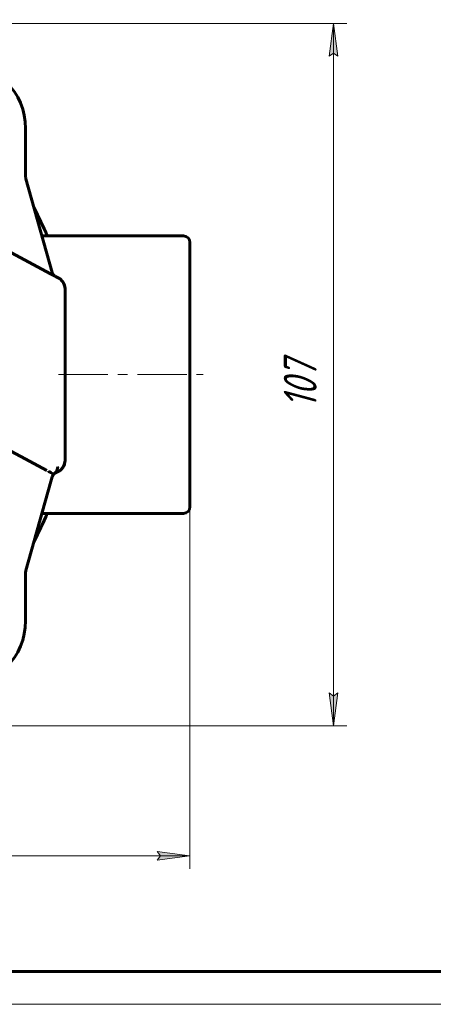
# Model space of a CAD drawing. Header units: millimetres. Extents: x 0 to 594, y 0 to 420.
# Tile 8 of 14: x 234 to 297, y 0 to 150. Entities that reach past the tile are written whole.
import ezdxf

# ---------------------------------------------------------------- set-up
doc = ezdxf.new("R2010")
doc.units = ezdxf.units.MM
for name, pattern in [('K5LT_AXLED', [12, 7.5, -1.5, 1.5, -1.5]), ('K5LT_BASIC', [0]), ('K5LT_THIN', [0])]:
    doc.linetypes.add(name, pattern=pattern)
doc.layers.add('Системный слой', color=7, linetype='Continuous')
doc.layers.add('Системный слой (1)', color=251, linetype='Continuous', true_color=0x6c6c6c)
doc.styles.add('KDIMTEXTSTYLE', font='GOST_AU.SHX', dxfattribs={"width": 0.96, "oblique": 15, "height": 5})
doc.styles.add('KTEXTSTYLE', font='GOST_AU.SHX', dxfattribs={"width": 0.56, "height": 5})
doc.dimstyles.new('KDIMSTYLE (1.00)', dxfattribs={"dimtxt": 5, "dimasz": 1, "dimexe": 2, "dimexo": 0, "dimgap": 1, "dimtad": 1, "dimtxsty": 'KDIMTEXTSTYLE', "dimsah": 1, "dimcen": 0, "dimdle": 1, "dimadec": 0, "dimazin": 0, "dimtfac": 0.667, "dimtmove": 0, "dimatfit": 3, "dimfxl": 1, "dimtvp": 1, "dimtolj": 1, "dimtzin": 0, "dimarcsym": 0})

# ---------------------------------------------------------------- blocks, each defined once
blk = doc.blocks.new('U31')
at = {"layer": 'Системный слой (1)', "color": 143, "linetype": 'K5LT_BASIC', "lineweight": 60, "true_color": 0x33acca}
for q in [(238.76, 111.31), (239.38, 110.98)]:
    blk.add_line((239.38, 110.98), q, dxfattribs=at)
blk = doc.blocks.new('U32')
at = {"layer": 'Системный слой (1)', "color": 143, "linetype": 'K5LT_BASIC', "lineweight": 60, "true_color": 0x33acca}
for start, end in [(202.6104, 207.5225), (332.4775, 337.3896), (242.4775, 255.1061), (284.8939, 297.5225), (256.588, 283.412)]:
    blk.add_arc((187.48, 95.94), 55, start, end, dxfattribs=at)
blk = doc.blocks.new('U33')
at = {"layer": 'Системный слой (1)', "color": 143, "linetype": 'K5LT_BASIC', "lineweight": 60, "true_color": 0x33acca}
for start, end in [(76.588, 79.5243), (104.8939, 117.5225), (100.4757, 103.412), (62.4775, 75.1061), (152.4775, 157.3896), (22.6104, 27.5225)]:
    blk.add_arc((187.48, 95.94), 55, start, end, dxfattribs=at)
blk = doc.blocks.new('U34')
at = {"layer": 'Системный слой (1)', "color": 143, "linetype": 'K5LT_BASIC', "lineweight": 60, "true_color": 0x33acca}
for p, q in [((240.4, 110.35), (240.59, 110.13)), ((240.59, 110.13), (240.74, 109.89)), ((240.74, 109.89), (240.85, 109.64))]:
    blk.add_line(p, q, dxfattribs=at)
blk = doc.blocks.new('U35')
at = {"layer": 'Системный слой (1)', "color": 143, "linetype": 'K5LT_BASIC', "lineweight": 60, "true_color": 0x33acca}
for start, end in [(319.8479, 0), (289.4578, 314.2812)]:
    blk.add_arc((238.98, 82.93), 2, start, end, dxfattribs=at)
blk = doc.blocks.new('U36')
at = {"layer": 'Системный слой (1)', "color": 143, "linetype": 'K5LT_BASIC', "lineweight": 60, "true_color": 0x33acca}
for start, end in [(45.7188, 70.5422), (0, 40.152)]:
    blk.add_arc((238.98, 108.95), 2, start, end, dxfattribs=at)
blk = doc.blocks.new('D4')
at = {"layer": 'Системный слой (1)'}
for points in [[(119.48, 22.63), (119.98, 23.29), (114.98, 22.63), (119.98, 21.97)], [(254.98, 21.97), (259.98, 22.63), (254.98, 23.29), (255.48, 22.63)]]:
    blk.add_hatch(color=7, dxfattribs=at).paths.add_polyline_path(points)
at = {"layer": 'Системный слой (1)', "color": 7, "linetype": 'K5LT_THIN', "lineweight": 18, "true_color": 0xffffff}
for p, q in [((114.98, 75.79), (114.98, 20.63)), ((259.98, 75.79), (259.98, 20.63)), ((114.98, 22.63), (119.98, 23.29)), ((119.98, 21.97), (114.98, 22.63)), ((114.98, 22.63), (259.98, 22.63)), ((119.98, 23.29), (119.48, 22.63)), ((119.48, 22.63), (119.98, 21.97)), ((255.48, 22.63), (254.98, 23.29)), ((254.98, 23.29), (259.98, 22.63)), ((259.98, 22.63), (254.98, 21.97)), ((254.98, 21.97), (255.48, 22.63))]:
    blk.add_line(p, q, dxfattribs=at)
blk.add_wipeout([(182.6, 23.63), (182.6, 31.01), (191.97, 31.01), (191.97, 23.63)]).dxf.layer = 'Системный слой (1)'
at = {"layer": 'Системный слой (1)', "color": 7, "insert": (182.6, 30.22), "char_height": 5, "attachment_point": 1, "style": 'KTEXTSTYLE'}
blk.add_mtext('\\H5.0;\\W1.000;\\Q15;\\Q15;\\W0.960;145', dxfattribs=at)
blk = doc.blocks.new('KDIMARROW_01')
at = {"layer": 'Системный слой'}
blk.add_hatch(color=0, dxfattribs=at).paths.add_polyline_path([(-5, -0.66), (0, 0), (-5, 0.66), (-4.5, 0)])
at = {"layer": 'Системный слой', "color": 0, "linetype": 'K5LT_THIN', "lineweight": 18}
for p, q in [((-4.5, 0), (-5, 0.66)), ((-5, 0.66), (0, 0)), ((0, 0), (-5, -0.66)), ((-5, -0.66), (-4.5, 0))]:
    blk.add_line(p, q, dxfattribs=at)
at = {"layer": 'Системный слой (1)', "color": 0, "linetype": 'K5LT_THIN', "lineweight": 18}
blk.add_line((419.45, 288.08), (418.45, 288.08), dxfattribs=at)
blk = doc.blocks.new('D5')
at = {"layer": 'Системный слой (1)'}
for points in [[(282.5, 144.44), (281.84, 149.44), (281.18, 144.44), (281.84, 144.94)], [(281.84, 42.44), (282.5, 47.44), (281.84, 46.94), (281.18, 47.44)]]:
    blk.add_hatch(color=7, dxfattribs=at).paths.add_polyline_path(points)
at = {"layer": 'Системный слой (1)', "color": 7, "linetype": 'K5LT_THIN', "lineweight": 18, "true_color": 0xffffff}
for p, q in [((174.47, 149.44), (283.84, 149.44)), ((281.18, 144.44), (281.84, 149.44)), ((281.84, 149.44), (282.5, 144.44)), ((281.84, 149.44), (281.84, 42.44)), ((281.84, 144.94), (281.18, 144.44)), ((282.5, 144.44), (281.84, 144.94)), ((281.84, 42.44), (281.18, 47.44)), ((281.18, 47.44), (281.84, 46.94)), ((281.84, 46.94), (282.5, 47.44)), ((282.5, 47.44), (281.84, 42.44)), ((187.48, 42.44), (283.84, 42.44))]:
    blk.add_line(p, q, dxfattribs=at)
blk.add_wipeout([(280.84, 90.8), (273.46, 90.8), (273.46, 100.67), (280.84, 100.67)]).dxf.layer = 'Системный слой (1)'
at = {"layer": 'Системный слой (1)', "color": 7, "insert": (274.25, 90.8), "char_height": 5, "attachment_point": 1, "rotation": 90, "style": 'KTEXTSTYLE'}
blk.add_mtext('\\H5.0;\\W1.000;\\Q15;\\Q15;\\W0.960;107', dxfattribs=at)
blk = doc.blocks.new('U44')
at = {"color": 143, "linetype": 'K5LT_BASIC', "lineweight": 60, "true_color": 0x33acca}
blk.add_line((589, 5), (20, 5), dxfattribs=at)
at = {"color": 7, "linetype": 'K5LT_THIN', "lineweight": 18, "true_color": 0xffffff}
blk.add_line((594, 0), (0, 0), dxfattribs=at)

msp = doc.modelspace()

# ---------------------------------------------------------------- linework, layer by layer
at = {"layer": 'Системный слой (1)', "color": 143, "linetype": 'K5LT_BASIC', "lineweight": 60, "true_color": 0x33acca}
for p, q in [((234.978, 126.041), (234.978, 133.438)), ((239.01, 111.522), (235.015, 125.771)), ((258.978, 117.084), (237.45, 117.084)), ((229.057, 116.497), (238.757, 111.308)), ((259.978, 75.793), (259.978, 116.084)), ((238.822, 111.273), (238.757, 111.308)), ((239.014, 111.507), (239.01, 111.522)), ((239.354, 110.989), (239.308, 111.013)), ((240.978, 82.929), (240.978, 108.948)), ((227.901, 86.853), (238.175, 81.357)), ((235.015, 66.106), (238.809, 79.638)), ((238.809, 79.638), (239.014, 80.37)), ((258.978, 74.793), (237.45, 74.793)), ((234.978, 58.438), (234.978, 65.836))]:
    msp.add_line(p, q, dxfattribs=at)
at = {"layer": 'Системный слой (1)', "color": 30, "linetype": 'K5LT_AXLED', "lineweight": 18, "true_color": 0xff8000}
msp.add_line((239.978, 95.938), (261.978, 95.938), dxfattribs=at)
at = {"layer": 'Системный слой (1)', "color": 143, "linetype": 'K5LT_BASIC', "lineweight": 60, "true_color": 0x33acca}
for centre, radius, start, end in [((224.978, 133.438), 10, 0, 90), ((235.978, 126.041), 1, 180, 195.66211), ((258.978, 116.084), 1, 0, 90), ((239.977, 111.777), 1, 195.66211, 233.16698), ((239.977, 111.777), 1, 233.16698, 250.54215), ((238.978, 108.948), 2, 0, 70.54215), ((238.978, 82.929), 2, 289.45785, 0), ((239.977, 80.1), 1, 109.45785, 127.04394), ((239.977, 80.1), 1, 137.08014, 164.33789), ((239.977, 80.1), 1, 127.04394, 158.27889), ((239.977, 80.1), 1, 127.04394, 137.08014), ((258.978, 75.793), 1, 270, 0), ((235.978, 65.836), 1, 164.33789, 180), ((224.978, 58.438), 10, 270, 0)]:
    msp.add_arc(centre, radius, start, end, dxfattribs=at)
for points, knots in [([(240.977, 108.993), (240.976, 109.038), (240.973, 109.083), (240.962, 109.204), (240.95, 109.281), (240.918, 109.435), (240.897, 109.512), (240.866, 109.601), (240.861, 109.615), (240.851, 109.644), (240.845, 109.659), (240.834, 109.688), (240.829, 109.701), (240.818, 109.727), (240.813, 109.739), (240.803, 109.762), (240.798, 109.773), (240.788, 109.794), (240.784, 109.804), (240.774, 109.824), (240.769, 109.833), (240.761, 109.85), (240.758, 109.856), (240.749, 109.874), (240.744, 109.884), (240.728, 109.913), (240.718, 109.932), (240.686, 109.987), (240.664, 110.023), (240.637, 110.063), (240.634, 110.069), (240.615, 110.095), (240.6, 110.117), (240.585, 110.138)], [0.578222, 0.578222, 0.578222, 0.578222, 2.3128881, 2.3128881, 5.312136, 5.312136, 8.4185544, 8.4185544, 9.007837, 9.007837, 9.6385347, 9.6385347, 10.2118963, 10.2118963, 10.7331341, 10.7331341, 11.2069867, 11.2069867, 11.6377617, 11.6377617, 12.0685367, 12.0685367, 12.3661509, 12.3661509, 12.8291303, 12.8291303, 13.6889537, 13.6889537, 15.3755257, 15.3755257, 15.622196, 15.622196, 16.6750154, 16.6750154, 16.6750154, 16.6750154]), ([(240.57, 81.72), (240.591, 81.747), (240.611, 81.775), (240.657, 81.844), (240.683, 81.885), (240.749, 82), (240.787, 82.076), (240.852, 82.231), (240.88, 82.31), (240.905, 82.401), (240.908, 82.412), (240.917, 82.446), (240.923, 82.468), (240.932, 82.508), (240.935, 82.525), (240.941, 82.555), (240.944, 82.568), (240.948, 82.593), (240.951, 82.606), (240.955, 82.63), (240.956, 82.641), (240.961, 82.676), (240.964, 82.698), (240.971, 82.766), (240.974, 82.811), (240.976, 82.865), (240.977, 82.873), (240.977, 82.881)], [0, 0, 0, 0, 1.3757517, 1.3757517, 3.3265866, 3.3265866, 6.6767396, 6.6767396, 9.9534078, 9.9534078, 10.3884529, 10.3884529, 11.2998511, 11.2998511, 11.977461, 11.977461, 12.481253, 12.481253, 12.9850451, 12.9850451, 13.4295591, 13.4295591, 14.3185872, 14.3185872, 16.0670065, 16.0670065, 16.3883769, 16.3883769, 16.3883769, 16.3883769]), ([(238.433, 81.209), (238.438, 81.206), (238.442, 81.203), (238.65, 81.085), (238.935, 80.938), (239.245, 80.781)], [-0.001584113, -0.001584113, -0.001584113, -0.001584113, 0, 0, 0.071891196, 0.071891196, 0.071891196, 0.071891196]), ([(239.374, 80.898), (239.459, 80.962), (239.536, 81.048), (239.668, 81.25), (239.724, 81.367), (239.81, 81.624), (239.839, 81.764), (239.85, 81.906), (239.85, 81.908), (239.85, 81.91)], [0, 0, 0, 0, 0.0387516, 0.0387516, 0.07855821, 0.07855821, 0.12083404, 0.12083404, 0.1213392, 0.1213392, 0.1213392, 0.1213392]), ([(240.374, 81.497), (240.425, 81.547), (240.473, 81.598), (240.557, 81.699), (240.592, 81.749), (240.633, 81.804), (240.636, 81.809), (240.677, 81.869), (240.711, 81.926), (240.773, 82.041), (240.801, 82.1), (240.827, 82.163), (240.828, 82.166), (240.834, 82.18), (240.839, 82.191), (240.847, 82.213), (240.851, 82.223), (240.857, 82.241), (240.861, 82.25), (240.866, 82.266), (240.869, 82.274), (240.874, 82.288), (240.876, 82.294), (240.88, 82.306), (240.882, 82.312), (240.885, 82.323), (240.887, 82.329), (240.89, 82.337), (240.89, 82.34), (240.891, 82.342)], [0, 0, 0, 0, 3.1423638, 3.1423638, 6.0036968, 6.0036968, 6.2847275, 6.2847275, 9.4270913, 9.4270913, 12.569455, 12.569455, 12.7200581, 12.7200581, 13.3155552, 13.3155552, 13.8314826, 13.8314826, 14.2784722, 14.2784722, 14.6657355, 14.6657355, 15.001253, 15.001253, 15.291939, 15.291939, 15.5826249, 15.5826249, 15.7118188, 15.7118188, 15.7118188, 15.7118188])]:
    msp.add_open_spline(points, degree=3, knots=knots, dxfattribs=at)

# ---------------------------------------------------------------- block references
at = {"layer": 'Системный слой (1)'}
for name in ['U33', 'U31', 'U36', 'U34', 'U35', 'U32']:
    msp.add_blockref(name, (0, 0), dxfattribs=at)

# ---------------------------------------------------------------- next in the draw order: dimensions: what is measured, and where the dimension line sits
at = {"layer": 'Системный слой (1)', "color": 7}
dim = msp.add_linear_dim(base=(114.978, 22.631), p1=(259.978, 75.793), p2=(114.978, 75.793), dimstyle='KDIMSTYLE (1.00)', override={"dimexo": 0, "dimpost": '\\H5.0;\\W0.960;\\Q15;<>', "dimblk1": 'KDIMARROW_01', "dimblk2": 'KDIMARROW_01', "dimse1": 0, "dimse2": 0, "dimclrt": 7, "dimtol": 1, "dimtp": 0, "dimtm": 0, "dimtdec": 5, "dimtolj": 1}, dxfattribs=at)
dim.commit()
dim.dimension.update_dxf_attribs({"geometry": 'D4', "text_midpoint": (187.478, 22.631), "dimtype": 160})

# ---------------------------------------------------------------- next in the draw order: dimensions: what is measured, and where the dimension line sits
dim = msp.add_linear_dim(base=(281.842, 149.438), p1=(187.478, 42.438), p2=(174.468, 149.438), angle=90, dimstyle='KDIMSTYLE (1.00)', override={"dimexo": 0, "dimpost": '\\H5.0;\\W0.960;\\Q15;<>', "dimblk1": 'KDIMARROW_01', "dimblk2": 'KDIMARROW_01', "dimse1": 0, "dimse2": 0, "dimclrt": 7, "dimtol": 1, "dimtp": 0, "dimtm": 0, "dimtdec": 5, "dimtolj": 1}, dxfattribs=at)
dim.commit()
dim.dimension.update_dxf_attribs({"geometry": 'D5', "text_midpoint": (281.842, 95.938), "dimtype": 160})

# ---------------------------------------------------------------- next in the draw order: block references
msp.add_blockref('U44', (0, 0))

doc.saveas('drawing.dxf')
